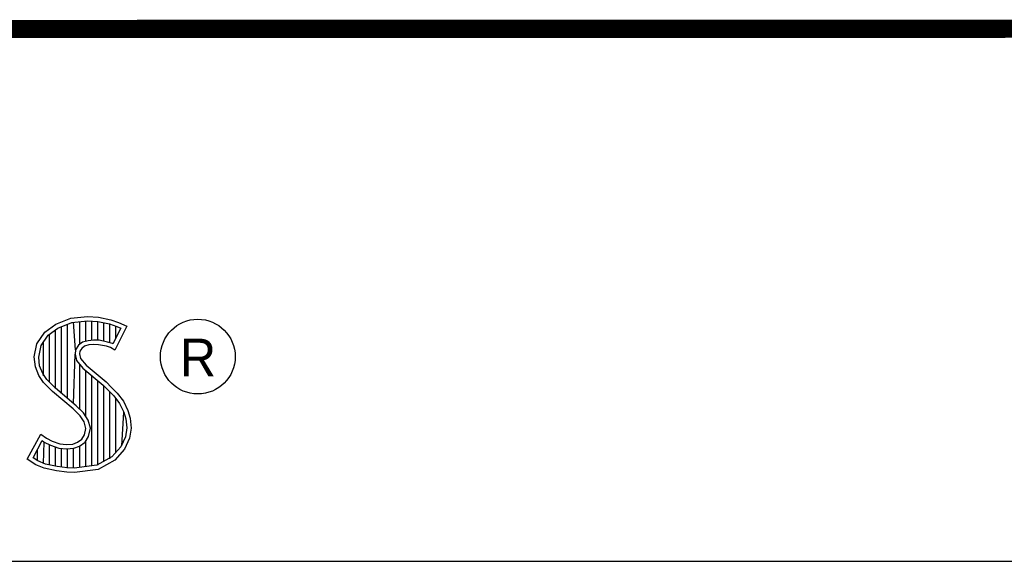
# Model space of a CAD drawing. Header units: inches. Extents: x 0 to 22, y 0 to 17.
# Tile 5 of 7: x 18.6 to 19.7, y 2.4 to 3. Entities that reach past the tile are written whole.
import ezdxf

# ---------------------------------------------------------------- set-up
doc = ezdxf.new("R2010")
doc.units = ezdxf.units.IN
doc.header["$LTSCALE"] = 1.21
doc.header["$MEASUREMENT"] = 0
doc.layers.get('0').update_dxf_attribs({"linetype": 'CONTINUOUS'})
doc.styles.add('TEXTSTYLE_2', font='txt')

msp = doc.modelspace()

# ---------------------------------------------------------------- linework, layer by layer
at = {"color": 2, "linetype": 'CONTINUOUS'}
for p, q in [((16.375, 2.96), (21.5, 2.96)), ((18.6599, 2.6327), (18.6766, 2.6393)), ((18.6766, 2.6393), (18.695, 2.6413)), ((18.695, 2.6413), (18.7074, 2.6405)), ((18.7074, 2.6405), (18.7209, 2.6376)), ((18.7209, 2.6376), (18.7293, 2.6347)), ((18.648, 2.624), (18.6599, 2.6327)), ((18.6516, 2.6206), (18.6622, 2.6284)), ((18.6598, 2.5616), (18.6598, 2.6266)), ((18.6622, 2.6284), (18.6777, 2.6346)), ((18.6664, 2.556), (18.6664, 2.6301)), ((18.6731, 2.5504), (18.6731, 2.6327)), ((18.6777, 2.6346), (18.6951, 2.6365)), ((18.6819, 2.6044), (18.6798, 2.6348)), ((18.6865, 2.6103), (18.6865, 2.6355)), ((18.6932, 2.6137), (18.6932, 2.6362)), ((18.6951, 2.6365), (18.7067, 2.6356)), ((18.6998, 2.6149), (18.6998, 2.6361)), ((18.7065, 2.6148), (18.7065, 2.6357)), ((18.7067, 2.6356), (18.7196, 2.6329)), ((18.7132, 2.6137), (18.7132, 2.6343)), ((18.7196, 2.6329), (18.7275, 2.6302)), ((18.7199, 2.6121), (18.7199, 2.6328)), ((18.7319, 2.6281), (18.7233, 2.6108)), ((18.7385, 2.6304), (18.7252, 2.6039)), ((18.7265, 2.6173), (18.7265, 2.6305)), ((18.7275, 2.6302), (18.7319, 2.6281)), ((18.7293, 2.6347), (18.7385, 2.6304)), ((18.6391, 2.6108), (18.648, 2.624)), ((18.6437, 2.6089), (18.6516, 2.6206)), ((18.6531, 2.5683), (18.6531, 2.6217)), ((18.6362, 2.5964), (18.6391, 2.6108)), ((18.6411, 2.5962), (18.6437, 2.6089)), ((18.6464, 2.5754), (18.6464, 2.613)), ((18.6851, 2.6093), (18.6819, 2.6044)), ((18.6897, 2.6126), (18.6851, 2.6093)), ((18.6887, 2.6059), (18.6866, 2.6027)), ((18.6918, 2.6082), (18.6887, 2.6059)), ((18.6958, 2.6144), (18.6897, 2.6126)), ((18.6967, 2.6097), (18.6918, 2.6082)), ((18.7018, 2.6151), (18.6958, 2.6144)), ((18.7019, 2.6102), (18.6967, 2.6097)), ((18.708, 2.6148), (18.7018, 2.6151)), ((18.7074, 2.6099), (18.7019, 2.6102)), ((18.716, 2.6082), (18.7074, 2.6099)), ((18.7172, 2.6129), (18.708, 2.6148)), ((18.7206, 2.6068), (18.716, 2.6082)), ((18.7227, 2.6112), (18.7172, 2.6129)), ((18.7252, 2.6039), (18.7206, 2.6068)), ((18.7233, 2.6108), (18.7227, 2.6112)), ((18.6374, 2.5855), (18.6362, 2.5964)), ((18.6421, 2.5866), (18.6411, 2.5962)), ((18.6798, 2.5449), (18.6815, 2.5996)), ((18.6819, 2.6044), (18.6815, 2.5996)), ((18.6815, 2.5996), (18.683, 2.5925)), ((18.6866, 2.6027), (18.6864, 2.5999)), ((18.6864, 2.5999), (18.6875, 2.5947)), ((18.6875, 2.5947), (18.6936, 2.5872)), ((18.6411, 2.5757), (18.6374, 2.5855)), ((18.6455, 2.578), (18.6421, 2.5866)), ((18.683, 2.5925), (18.6901, 2.5838)), ((18.6865, 2.5387), (18.6865, 2.5882)), ((18.6901, 2.5838), (18.7125, 2.5652)), ((18.6936, 2.5872), (18.7157, 2.5688)), ((18.6463, 2.5682), (18.6411, 2.5757)), ((18.6501, 2.5713), (18.6455, 2.578)), ((18.6932, 2.5305), (18.6932, 2.5812)), ((18.6998, 2.4757), (18.6998, 2.5757)), ((18.6506, 2.5639), (18.6463, 2.5682)), ((18.6541, 2.5673), (18.6501, 2.5713)), ((18.6564, 2.5581), (18.6506, 2.5639)), ((18.6597, 2.5617), (18.6541, 2.5673)), ((18.6827, 2.5424), (18.6597, 2.5617)), ((18.7065, 2.4766), (18.7065, 2.5701)), ((18.7125, 2.5652), (18.7183, 2.5593)), ((18.7132, 2.4809), (18.7132, 2.5645)), ((18.7157, 2.5688), (18.7218, 2.5627)), ((18.7218, 2.5627), (18.7278, 2.5564)), ((18.6794, 2.5388), (18.6564, 2.5581)), ((18.7183, 2.5593), (18.7242, 2.5532)), ((18.7199, 2.4834), (18.7199, 2.5577)), ((18.7242, 2.5532), (18.7306, 2.5449)), ((18.7265, 2.4907), (18.7265, 2.5501)), ((18.7278, 2.5564), (18.7348, 2.5475)), ((18.6908, 2.5344), (18.6827, 2.5424)), ((18.7306, 2.5449), (18.7354, 2.5353)), ((18.7348, 2.5475), (18.7399, 2.5371)), ((18.6869, 2.5313), (18.6794, 2.5388)), ((18.6913, 2.5244), (18.6869, 2.5313)), ((18.6957, 2.5264), (18.6908, 2.5344)), ((18.7332, 2.4981), (18.7354, 2.5353)), ((18.7354, 2.5353), (18.7377, 2.5278)), ((18.7399, 2.5371), (18.7425, 2.5287)), ((18.7425, 2.5287), (18.7434, 2.5175)), ((18.6933, 2.5172), (18.6913, 2.5244)), ((18.6983, 2.5174), (18.6957, 2.5264)), ((18.7385, 2.5177), (18.737, 2.5079)), ((18.7377, 2.5278), (18.7385, 2.5177)), ((18.7434, 2.5175), (18.7417, 2.5066)), ((18.6285, 2.4832), (18.6434, 2.5109)), ((18.6434, 2.5109), (18.6498, 2.5063)), ((18.689, 2.5054), (18.6918, 2.51)), ((18.6918, 2.51), (18.6933, 2.5172)), ((18.6926, 2.502), (18.6964, 2.5082)), ((18.6964, 2.5082), (18.6983, 2.5174)), ((18.737, 2.5079), (18.7321, 2.4969)), ((18.7417, 2.5066), (18.7362, 2.4942)), ((18.6348, 2.4848), (18.6451, 2.5037)), ((18.6451, 2.5037), (18.6472, 2.5021)), ((18.6464, 2.4783), (18.6472, 2.5021)), ((18.6472, 2.5021), (18.6542, 2.4986)), ((18.6498, 2.5063), (18.6561, 2.5031)), ((18.6531, 2.4769), (18.6531, 2.499)), ((18.6542, 2.4986), (18.6634, 2.4955)), ((18.6561, 2.5031), (18.6645, 2.5002)), ((18.6598, 2.4753), (18.6598, 2.4967)), ((18.6645, 2.5002), (18.672, 2.4994)), ((18.672, 2.4994), (18.6789, 2.4999)), ((18.6789, 2.4999), (18.6841, 2.502)), ((18.68, 2.4952), (18.6864, 2.4976)), ((18.6841, 2.502), (18.689, 2.5054)), ((18.6864, 2.4976), (18.6926, 2.502)), ((18.6865, 2.4739), (18.6865, 2.4977)), ((18.6932, 2.4748), (18.6932, 2.5024)), ((18.7321, 2.4969), (18.7222, 2.4859)), ((18.6402, 2.4812), (18.6348, 2.4848)), ((18.6397, 2.4814), (18.6397, 2.4939)), ((18.6634, 2.4955), (18.6719, 2.4945)), ((18.6664, 2.4743), (18.6664, 2.4951)), ((18.6719, 2.4945), (18.68, 2.4952)), ((18.6731, 2.4733), (18.6731, 2.4943)), ((18.6798, 2.4731), (18.6798, 2.4951)), ((18.7222, 2.4859), (18.7053, 2.4764)), ((18.7362, 2.4942), (18.7252, 2.4821)), ((18.638, 2.4769), (18.6285, 2.4832)), ((18.6472, 2.4732), (18.638, 2.4769)), ((18.6486, 2.4778), (18.6402, 2.4812)), ((18.6616, 2.4751), (18.6486, 2.4778)), ((18.6727, 2.4734), (18.6616, 2.4751)), ((18.7053, 2.4764), (18.6804, 2.4731)), ((18.7252, 2.4821), (18.7068, 2.4717)), ((18.6607, 2.4703), (18.6472, 2.4732)), ((18.6722, 2.4686), (18.6607, 2.4703)), ((18.6806, 2.4683), (18.6722, 2.4686)), ((18.6804, 2.4731), (18.6727, 2.4734)), ((18.7068, 2.4717), (18.6806, 2.4683)), ((16.7288, 2.37), (21.5, 2.37))]:
    msp.add_line(p, q, dxfattribs=at)
at = {"color": 7, "linetype": 'CONTINUOUS', "const_width": 0.02}
msp.add_lwpolyline([(13.6, 2.9595), (21.5, 2.96)], dxfattribs=at)
at = {"color": 2, "linetype": 'CONTINUOUS'}
msp.add_circle((18.8172, 2.5968), 0.0414, dxfattribs=at)

# ---------------------------------------------------------------- texts
at = {"color": 2, "linetype": 'CONTINUOUS', "insert": (18.7972, 2.6166), "char_height": 0.0418, "width": 0.041753, "attachment_point": 1, "line_spacing_factor": 0.9, "style": 'TEXTSTYLE_2'}
msp.add_mtext('R', dxfattribs=at)

doc.saveas('drawing.dxf')
